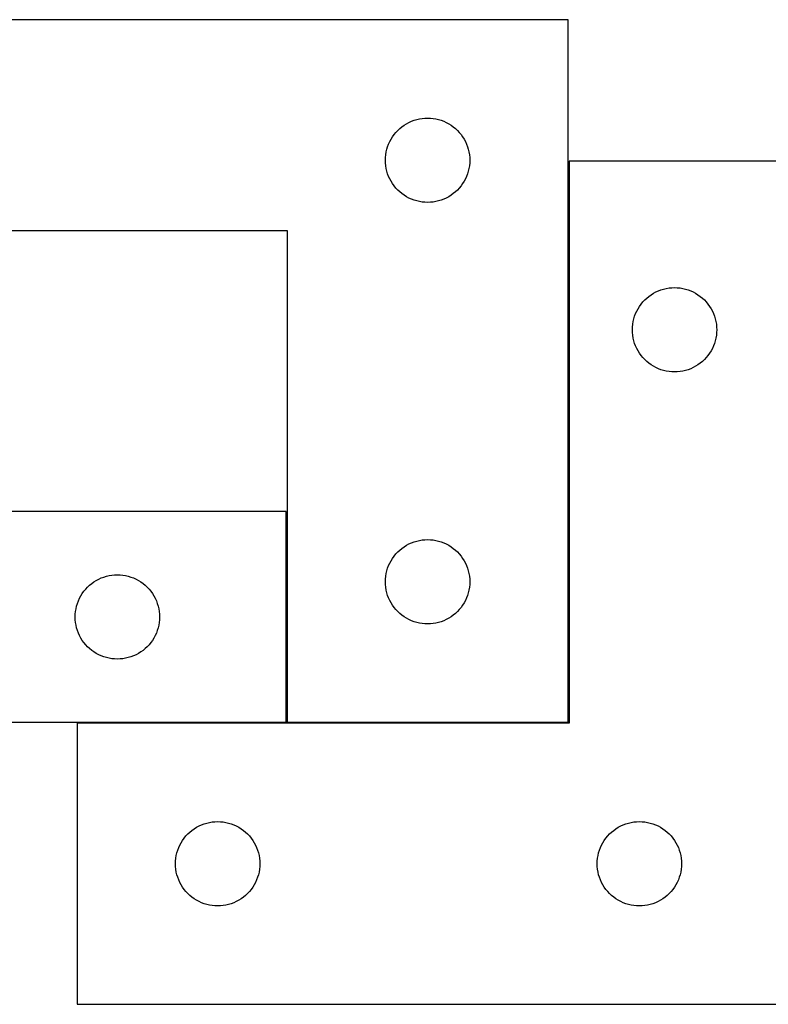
# Model space of a CAD drawing. Header units: millimetres. Extents: x 7 to 1238, y 7 to 1260.
# Tile 7 of 13: x 730 to 890, y 547 to 757. Entities that reach past the tile are written whole.
import ezdxf

# ---------------------------------------------------------------- set-up
doc = ezdxf.new("R2010")
doc.units = ezdxf.units.MM
doc.layers.add('COMMON', color=5, linetype='CONTINUOUS', true_color=0x0000ff)
doc.layers.add('CUT', color=7, linetype='CONTINUOUS', true_color=0x000000)

msp = doc.modelspace()

# ---------------------------------------------------------------- linework, layer by layer
at = {"layer": 'COMMON'}
for p, q in [((847.400031, 607.100019), (847.400031, 726.900018)), ((787.20003, 607.100019), (787.20003, 652.100019)), ((742.500031, 607.000018), (787.100029, 607.000018)), ((787.30003, 607.000018), (847.30003, 607.000018))]:
    msp.add_line(p, q, dxfattribs=at)
at = {"layer": 'CUT'}
for p, q in [((847.30003, 757.100019), (667.30003, 757.100019)), ((847.30003, 607.100019), (847.30003, 757.100019)), ((814.407075, 735.62239), (814.970659, 735.793351)), ((814.970659, 735.793351), (815.544217, 735.927087)), ((815.544217, 735.927087), (816.125294, 736.023023)), ((816.125294, 736.023023), (816.711402, 736.080749)), ((816.711402, 736.080749), (817.30003, 736.100019)), ((817.30003, 736.100019), (817.888658, 736.080749)), ((817.888658, 736.080749), (818.474766, 736.023023)), ((818.474766, 736.023023), (819.055843, 735.927087)), ((819.055843, 735.927087), (819.629401, 735.793351)), ((819.629401, 735.793351), (820.192985, 735.62239)), ((810.936069, 733.46398), (811.365918, 733.866577)), ((811.365918, 733.866577), (811.821177, 734.240199)), ((811.821177, 734.240199), (812.299898, 734.583246)), ((812.299898, 734.583246), (812.80003, 734.894248)), ((812.80003, 734.894248), (813.319432, 735.171874)), ((813.319432, 735.171874), (813.855879, 735.414935)), ((813.855879, 735.414935), (814.407075, 735.62239)), ((820.192985, 735.62239), (820.744181, 735.414935)), ((820.744181, 735.414935), (821.280628, 735.171874)), ((821.280628, 735.171874), (821.80003, 734.894248)), ((821.80003, 734.894248), (822.300162, 734.583246)), ((822.300162, 734.583246), (822.778883, 734.240199)), ((822.778883, 734.240199), (823.234142, 733.866577)), ((823.234142, 733.866577), (823.663991, 733.46398)), ((809.228175, 731.080617), (809.505801, 731.600019)), ((809.505801, 731.600019), (809.816803, 732.100151)), ((809.816803, 732.100151), (810.15985, 732.578872)), ((810.15985, 732.578872), (810.533472, 733.034131)), ((810.533472, 733.034131), (810.936069, 733.46398)), ((823.663991, 733.46398), (824.066588, 733.034131)), ((824.066588, 733.034131), (824.44021, 732.578872)), ((824.44021, 732.578872), (824.783257, 732.100151)), ((824.783257, 732.100151), (825.094259, 731.600019)), ((825.094259, 731.600019), (825.371885, 731.080617)), ((808.472962, 728.855832), (808.606698, 729.42939)), ((808.606698, 729.42939), (808.777659, 729.992974)), ((808.777659, 729.992974), (808.985114, 730.54417)), ((808.985114, 730.54417), (809.228175, 731.080617)), ((825.371885, 731.080617), (825.614946, 730.54417)), ((825.614946, 730.54417), (825.822401, 729.992974)), ((825.822401, 729.992974), (825.993362, 729.42939)), ((825.993362, 729.42939), (826.127098, 728.855832)), ((808.30003, 727.100019), (808.3193, 727.688647)), ((808.3193, 727.688647), (808.377026, 728.274755)), ((808.377026, 728.274755), (808.472962, 728.855832)), ((826.127098, 728.855832), (826.223034, 728.274755)), ((826.223034, 728.274755), (826.28076, 727.688647)), ((826.28076, 727.688647), (826.30003, 727.100019)), ((808.3193, 726.511391), (808.30003, 727.100019)), ((808.377026, 725.925283), (808.3193, 726.511391)), ((808.472962, 725.344206), (808.377026, 725.925283)), ((808.606698, 724.770648), (808.472962, 725.344206)), ((826.127098, 725.344206), (825.993362, 724.770648)), ((826.223034, 725.925283), (826.127098, 725.344206)), ((826.28076, 726.511391), (826.223034, 725.925283)), ((826.30003, 727.100019), (826.28076, 726.511391)), ((892.500031, 726.900018), (847.500031, 726.900018)), ((847.500031, 726.900018), (847.500031, 606.900018)), ((808.777659, 724.207064), (808.606698, 724.770648)), ((808.985114, 723.655868), (808.777659, 724.207064)), ((809.228175, 723.119421), (808.985114, 723.655868)), ((809.505801, 722.600019), (809.228175, 723.119421)), ((825.371885, 723.119421), (825.094259, 722.600019)), ((825.614946, 723.655868), (825.371885, 723.119421)), ((825.822401, 724.207064), (825.614946, 723.655868)), ((825.993362, 724.770648), (825.822401, 724.207064)), ((809.816803, 722.099887), (809.505801, 722.600019)), ((810.15985, 721.621166), (809.816803, 722.099887)), ((810.533472, 721.165907), (810.15985, 721.621166)), ((810.936069, 720.736058), (810.533472, 721.165907)), ((824.066588, 721.165907), (823.663991, 720.736058)), ((824.44021, 721.621166), (824.066588, 721.165907)), ((824.783257, 722.099887), (824.44021, 721.621166)), ((825.094259, 722.600019), (824.783257, 722.099887)), ((811.365918, 720.333461), (810.936069, 720.736058)), ((811.821177, 719.959839), (811.365918, 720.333461)), ((812.299898, 719.616792), (811.821177, 719.959839)), ((812.80003, 719.30579), (812.299898, 719.616792)), ((813.319432, 719.028164), (812.80003, 719.30579)), ((813.855879, 718.785103), (813.319432, 719.028164)), ((821.280628, 719.028164), (820.744181, 718.785103)), ((821.80003, 719.30579), (821.280628, 719.028164)), ((822.300162, 719.616792), (821.80003, 719.30579)), ((822.778883, 719.959839), (822.300162, 719.616792)), ((823.234142, 720.333461), (822.778883, 719.959839)), ((823.663991, 720.736058), (823.234142, 720.333461)), ((814.407075, 718.577648), (813.855879, 718.785103)), ((814.970659, 718.406687), (814.407075, 718.577648)), ((815.544217, 718.272951), (814.970659, 718.406687)), ((816.125294, 718.177015), (815.544217, 718.272951)), ((816.711402, 718.119289), (816.125294, 718.177015)), ((817.30003, 718.100019), (816.711402, 718.119289)), ((817.888658, 718.119289), (817.30003, 718.100019)), ((818.474766, 718.177015), (817.888658, 718.119289)), ((819.055843, 718.272951), (818.474766, 718.177015)), ((819.629401, 718.406687), (819.055843, 718.272951)), ((820.192985, 718.577648), (819.629401, 718.406687)), ((820.744181, 718.785103), (820.192985, 718.577648)), ((667.30003, 712.100019), (787.30003, 712.100019)), ((787.30003, 712.100019), (787.30003, 607.100019)), ((864.065919, 697.666576), (864.521178, 698.040198)), ((864.521178, 698.040198), (864.999899, 698.383245)), ((864.999899, 698.383245), (865.500031, 698.694247)), ((865.500031, 698.694247), (866.019433, 698.971873)), ((866.019433, 698.971873), (866.55588, 699.214934)), ((866.55588, 699.214934), (867.107076, 699.422389)), ((867.107076, 699.422389), (867.67066, 699.59335)), ((867.67066, 699.59335), (868.244218, 699.727086)), ((868.244218, 699.727086), (868.825295, 699.823022)), ((868.825295, 699.823022), (869.411403, 699.880748)), ((869.411403, 699.880748), (870.000031, 699.900018)), ((870.000031, 699.900018), (870.588659, 699.880748)), ((870.588659, 699.880748), (871.174767, 699.823022)), ((871.174767, 699.823022), (871.755844, 699.727086)), ((871.755844, 699.727086), (872.329402, 699.59335)), ((872.329402, 699.59335), (872.892986, 699.422389)), ((872.892986, 699.422389), (873.444182, 699.214934)), ((873.444182, 699.214934), (873.980629, 698.971873)), ((873.980629, 698.971873), (874.500031, 698.694247)), ((874.500031, 698.694247), (875.000163, 698.383245)), ((875.000163, 698.383245), (875.478884, 698.040198)), ((875.478884, 698.040198), (875.934143, 697.666576)), ((862.205802, 695.400018), (862.516804, 695.90015)), ((862.516804, 695.90015), (862.859851, 696.378871)), ((862.859851, 696.378871), (863.233473, 696.83413)), ((863.233473, 696.83413), (863.63607, 697.263979)), ((863.63607, 697.263979), (864.065919, 697.666576)), ((875.934143, 697.666576), (876.363992, 697.263979)), ((876.363992, 697.263979), (876.766589, 696.83413)), ((876.766589, 696.83413), (877.140211, 696.378871)), ((877.140211, 696.378871), (877.483258, 695.90015)), ((877.483258, 695.90015), (877.79426, 695.400018)), ((861.306699, 693.229389), (861.47766, 693.792973)), ((861.47766, 693.792973), (861.685115, 694.344169)), ((861.685115, 694.344169), (861.928176, 694.880616)), ((861.928176, 694.880616), (862.205802, 695.400018)), ((877.79426, 695.400018), (878.071886, 694.880616)), ((878.071886, 694.880616), (878.314947, 694.344169)), ((878.314947, 694.344169), (878.522402, 693.792973)), ((878.522402, 693.792973), (878.693363, 693.229389)), ((861.019301, 691.488646), (861.077027, 692.074754)), ((861.077027, 692.074754), (861.172963, 692.655831)), ((861.172963, 692.655831), (861.306699, 693.229389)), ((878.693363, 693.229389), (878.827099, 692.655831)), ((878.827099, 692.655831), (878.923035, 692.074754)), ((878.923035, 692.074754), (878.980761, 691.488646)), ((861.000031, 690.900018), (861.019301, 691.488646)), ((861.019301, 690.31139), (861.000031, 690.900018)), ((861.077027, 689.725282), (861.019301, 690.31139)), ((861.172963, 689.144205), (861.077027, 689.725282)), ((878.923035, 689.725282), (878.827099, 689.144205)), ((878.980761, 690.31139), (878.923035, 689.725282)), ((878.980761, 691.488646), (879.000031, 690.900018)), ((879.000031, 690.900018), (878.980761, 690.31139)), ((861.306699, 688.570647), (861.172963, 689.144205)), ((861.47766, 688.007063), (861.306699, 688.570647)), ((861.685115, 687.455867), (861.47766, 688.007063)), ((861.928176, 686.91942), (861.685115, 687.455867)), ((878.314947, 687.455867), (878.071886, 686.91942)), ((878.522402, 688.007063), (878.314947, 687.455867)), ((878.693363, 688.570647), (878.522402, 688.007063)), ((878.827099, 689.144205), (878.693363, 688.570647)), ((862.205802, 686.400018), (861.928176, 686.91942)), ((862.516804, 685.899886), (862.205802, 686.400018)), ((862.859851, 685.421165), (862.516804, 685.899886)), ((863.233473, 684.965906), (862.859851, 685.421165)), ((877.140211, 685.421165), (876.766589, 684.965906)), ((877.483258, 685.899886), (877.140211, 685.421165)), ((877.79426, 686.400018), (877.483258, 685.899886)), ((878.071886, 686.91942), (877.79426, 686.400018)), ((863.63607, 684.536057), (863.233473, 684.965906)), ((864.065919, 684.13346), (863.63607, 684.536057)), ((864.521178, 683.759838), (864.065919, 684.13346)), ((864.999899, 683.416791), (864.521178, 683.759838)), ((865.500031, 683.105789), (864.999899, 683.416791)), ((875.000163, 683.416791), (874.500031, 683.105789)), ((875.478884, 683.759838), (875.000163, 683.416791)), ((875.934143, 684.13346), (875.478884, 683.759838)), ((876.363992, 684.536057), (875.934143, 684.13346)), ((876.766589, 684.965906), (876.363992, 684.536057)), ((866.019433, 682.828163), (865.500031, 683.105789)), ((866.55588, 682.585102), (866.019433, 682.828163)), ((867.107076, 682.377647), (866.55588, 682.585102)), ((867.67066, 682.206686), (867.107076, 682.377647)), ((868.244218, 682.07295), (867.67066, 682.206686)), ((868.825295, 681.977014), (868.244218, 682.07295)), ((869.411403, 681.919288), (868.825295, 681.977014)), ((870.000031, 681.900018), (869.411403, 681.919288)), ((870.588659, 681.919288), (870.000031, 681.900018)), ((871.174767, 681.977014), (870.588659, 681.919288)), ((871.755844, 682.07295), (871.174767, 681.977014)), ((872.329402, 682.206686), (871.755844, 682.07295)), ((872.892986, 682.377647), (872.329402, 682.206686)), ((873.444182, 682.585102), (872.892986, 682.377647)), ((873.980629, 682.828163), (873.444182, 682.585102)), ((874.500031, 683.105789), (873.980629, 682.828163)), ((787.100029, 652.100019), (667.100029, 652.100019)), ((787.100029, 607.100019), (787.100029, 652.100019)), ((813.319432, 645.171874), (813.855879, 645.414935)), ((813.855879, 645.414935), (814.407075, 645.62239)), ((814.407075, 645.62239), (814.970659, 645.793351)), ((814.970659, 645.793351), (815.544217, 645.927087)), ((815.544217, 645.927087), (816.125294, 646.023023)), ((816.125294, 646.023023), (816.711402, 646.080749)), ((816.711402, 646.080749), (817.30003, 646.100019)), ((817.30003, 646.100019), (817.888658, 646.080749)), ((817.888658, 646.080749), (818.474766, 646.023023)), ((818.474766, 646.023023), (819.055843, 645.927087)), ((819.055843, 645.927087), (819.629401, 645.793351)), ((819.629401, 645.793351), (820.192985, 645.62239)), ((820.192985, 645.62239), (820.744181, 645.414935)), ((820.744181, 645.414935), (821.280628, 645.171874)), ((810.533472, 643.034131), (810.936069, 643.46398)), ((810.936069, 643.46398), (811.365918, 643.866577)), ((811.365918, 643.866577), (811.821177, 644.240199)), ((811.821177, 644.240199), (812.299898, 644.583246)), ((812.299898, 644.583246), (812.80003, 644.894248)), ((812.80003, 644.894248), (813.319432, 645.171874)), ((821.280628, 645.171874), (821.80003, 644.894248)), ((821.80003, 644.894248), (822.300162, 644.583246)), ((822.300162, 644.583246), (822.778883, 644.240199)), ((822.778883, 644.240199), (823.234142, 643.866577)), ((823.234142, 643.866577), (823.663991, 643.46398)), ((823.663991, 643.46398), (824.066588, 643.034131)), ((809.228175, 641.080617), (809.505801, 641.600019)), ((809.505801, 641.600019), (809.816803, 642.100151)), ((809.816803, 642.100151), (810.15985, 642.578872)), ((810.15985, 642.578872), (810.533472, 643.034131)), ((824.066588, 643.034131), (824.44021, 642.578872)), ((824.44021, 642.578872), (824.783257, 642.100151)), ((824.783257, 642.100151), (825.094259, 641.600019)), ((825.094259, 641.600019), (825.371885, 641.080617)), ((808.472962, 638.855832), (808.606698, 639.42939)), ((808.606698, 639.42939), (808.777659, 639.992974)), ((808.777659, 639.992974), (808.985114, 640.54417)), ((808.985114, 640.54417), (809.228175, 641.080617)), ((825.371885, 641.080617), (825.614946, 640.54417)), ((825.614946, 640.54417), (825.822401, 639.992974)), ((825.822401, 639.992974), (825.993362, 639.42939)), ((825.993362, 639.42939), (826.127098, 638.855832)), ((745.621176, 636.740199), (746.099897, 637.083246)), ((746.099897, 637.083246), (746.600029, 637.394248)), ((746.600029, 637.394248), (747.119431, 637.671874)), ((747.119431, 637.671874), (747.655878, 637.914935)), ((747.655878, 637.914935), (748.207074, 638.12239)), ((748.207074, 638.12239), (748.770658, 638.293351)), ((748.770658, 638.293351), (749.344216, 638.427087)), ((749.344216, 638.427087), (749.925293, 638.523023)), ((749.925293, 638.523023), (750.511401, 638.580749)), ((750.511401, 638.580749), (751.100029, 638.600019)), ((751.100029, 638.600019), (751.688657, 638.580749)), ((751.688657, 638.580749), (752.274765, 638.523023)), ((752.274765, 638.523023), (752.855842, 638.427087)), ((752.855842, 638.427087), (753.4294, 638.293351)), ((753.4294, 638.293351), (753.992984, 638.12239)), ((753.992984, 638.12239), (754.54418, 637.914935)), ((754.54418, 637.914935), (755.080627, 637.671874)), ((755.080627, 637.671874), (755.600029, 637.394248)), ((755.600029, 637.394248), (756.100161, 637.083246)), ((756.100161, 637.083246), (756.578882, 636.740199)), ((808.30003, 637.100019), (808.3193, 637.688647)), ((808.3193, 636.511391), (808.30003, 637.100019)), ((808.3193, 637.688647), (808.377026, 638.274755)), ((808.377026, 638.274755), (808.472962, 638.855832)), ((826.127098, 638.855832), (826.223034, 638.274755)), ((826.223034, 638.274755), (826.28076, 637.688647)), ((826.28076, 637.688647), (826.30003, 637.100019)), ((826.30003, 637.100019), (826.28076, 636.511391)), ((743.616802, 634.600151), (743.959849, 635.078872)), ((743.959849, 635.078872), (744.333471, 635.534131)), ((744.333471, 635.534131), (744.736068, 635.96398)), ((744.736068, 635.96398), (745.165917, 636.366577)), ((745.165917, 636.366577), (745.621176, 636.740199)), ((756.578882, 636.740199), (757.034141, 636.366577)), ((757.034141, 636.366577), (757.46399, 635.96398)), ((757.46399, 635.96398), (757.866587, 635.534131)), ((757.866587, 635.534131), (758.240209, 635.078872)), ((758.240209, 635.078872), (758.583256, 634.600151)), ((808.377026, 635.925283), (808.3193, 636.511391)), ((808.472962, 635.344206), (808.377026, 635.925283)), ((808.606698, 634.770648), (808.472962, 635.344206)), ((826.127098, 635.344206), (825.993362, 634.770648)), ((826.223034, 635.925283), (826.127098, 635.344206)), ((826.28076, 636.511391), (826.223034, 635.925283)), ((742.577658, 632.492974), (742.785113, 633.04417)), ((742.785113, 633.04417), (743.028174, 633.580617)), ((743.028174, 633.580617), (743.3058, 634.100019)), ((743.3058, 634.100019), (743.616802, 634.600151)), ((758.583256, 634.600151), (758.894258, 634.100019)), ((758.894258, 634.100019), (759.171884, 633.580617)), ((759.171884, 633.580617), (759.414945, 633.04417)), ((759.414945, 633.04417), (759.6224, 632.492974)), ((808.777659, 634.207064), (808.606698, 634.770648)), ((808.985114, 633.655868), (808.777659, 634.207064)), ((809.228175, 633.119421), (808.985114, 633.655868)), ((809.505801, 632.600019), (809.228175, 633.119421)), ((825.371885, 633.119421), (825.094259, 632.600019)), ((825.614946, 633.655868), (825.371885, 633.119421)), ((825.822401, 634.207064), (825.614946, 633.655868)), ((825.993362, 634.770648), (825.822401, 634.207064)), ((742.119299, 630.188647), (742.177025, 630.774755)), ((742.177025, 630.774755), (742.272961, 631.355832)), ((742.272961, 631.355832), (742.406697, 631.92939)), ((742.406697, 631.92939), (742.577658, 632.492974)), ((759.6224, 632.492974), (759.793361, 631.92939)), ((759.793361, 631.92939), (759.927097, 631.355832)), ((759.927097, 631.355832), (760.023033, 630.774755)), ((760.023033, 630.774755), (760.080759, 630.188647)), ((809.816803, 632.099887), (809.505801, 632.600019)), ((810.15985, 631.621166), (809.816803, 632.099887)), ((810.533472, 631.165907), (810.15985, 631.621166)), ((810.936069, 630.736058), (810.533472, 631.165907)), ((811.365918, 630.333461), (810.936069, 630.736058)), ((823.663991, 630.736058), (823.234142, 630.333461)), ((824.066588, 631.165907), (823.663991, 630.736058)), ((824.44021, 631.621166), (824.066588, 631.165907)), ((824.783257, 632.099887), (824.44021, 631.621166)), ((825.094259, 632.600019), (824.783257, 632.099887)), ((742.100029, 629.600019), (742.119299, 630.188647)), ((742.119299, 629.011391), (742.100029, 629.600019)), ((742.177025, 628.425283), (742.119299, 629.011391)), ((760.080759, 629.011391), (760.023033, 628.425283)), ((760.080759, 630.188647), (760.100029, 629.600019)), ((760.100029, 629.600019), (760.080759, 629.011391)), ((811.821177, 629.959839), (811.365918, 630.333461)), ((812.299898, 629.616792), (811.821177, 629.959839)), ((812.80003, 629.30579), (812.299898, 629.616792)), ((813.319432, 629.028164), (812.80003, 629.30579)), ((813.855879, 628.785103), (813.319432, 629.028164)), ((814.407075, 628.577648), (813.855879, 628.785103)), ((814.970659, 628.406687), (814.407075, 628.577648)), ((820.192985, 628.577648), (819.629401, 628.406687)), ((820.744181, 628.785103), (820.192985, 628.577648)), ((821.280628, 629.028164), (820.744181, 628.785103)), ((821.80003, 629.30579), (821.280628, 629.028164)), ((822.300162, 629.616792), (821.80003, 629.30579)), ((822.778883, 629.959839), (822.300162, 629.616792)), ((823.234142, 630.333461), (822.778883, 629.959839)), ((742.272961, 627.844206), (742.177025, 628.425283)), ((742.406697, 627.270648), (742.272961, 627.844206)), ((742.577658, 626.707064), (742.406697, 627.270648)), ((742.785113, 626.155868), (742.577658, 626.707064)), ((759.6224, 626.707064), (759.414945, 626.155868)), ((759.793361, 627.270648), (759.6224, 626.707064)), ((759.927097, 627.844206), (759.793361, 627.270648)), ((760.023033, 628.425283), (759.927097, 627.844206)), ((815.544217, 628.272951), (814.970659, 628.406687)), ((816.125294, 628.177015), (815.544217, 628.272951)), ((816.711402, 628.119289), (816.125294, 628.177015)), ((817.30003, 628.100019), (816.711402, 628.119289)), ((817.888658, 628.119289), (817.30003, 628.100019)), ((818.474766, 628.177015), (817.888658, 628.119289)), ((819.055843, 628.272951), (818.474766, 628.177015)), ((819.629401, 628.406687), (819.055843, 628.272951)), ((743.028174, 625.619421), (742.785113, 626.155868)), ((743.3058, 625.100019), (743.028174, 625.619421)), ((743.616802, 624.599887), (743.3058, 625.100019)), ((743.959849, 624.121166), (743.616802, 624.599887)), ((758.583256, 624.599887), (758.240209, 624.121166)), ((758.894258, 625.100019), (758.583256, 624.599887)), ((759.171884, 625.619421), (758.894258, 625.100019)), ((759.414945, 626.155868), (759.171884, 625.619421)), ((744.333471, 623.665907), (743.959849, 624.121166)), ((744.736068, 623.236058), (744.333471, 623.665907)), ((745.165917, 622.833461), (744.736068, 623.236058)), ((745.621176, 622.459839), (745.165917, 622.833461)), ((746.099897, 622.116792), (745.621176, 622.459839)), ((756.578882, 622.459839), (756.100161, 622.116792)), ((757.034141, 622.833461), (756.578882, 622.459839)), ((757.46399, 623.236058), (757.034141, 622.833461)), ((757.866587, 623.665907), (757.46399, 623.236058)), ((758.240209, 624.121166), (757.866587, 623.665907)), ((746.600029, 621.80579), (746.099897, 622.116792)), ((747.119431, 621.528164), (746.600029, 621.80579)), ((747.655878, 621.285103), (747.119431, 621.528164)), ((748.207074, 621.077648), (747.655878, 621.285103)), ((748.770658, 620.906687), (748.207074, 621.077648)), ((749.344216, 620.772951), (748.770658, 620.906687)), ((749.925293, 620.677015), (749.344216, 620.772951)), ((750.511401, 620.619289), (749.925293, 620.677015)), ((751.100029, 620.600019), (750.511401, 620.619289)), ((751.688657, 620.619289), (751.100029, 620.600019)), ((752.274765, 620.677015), (751.688657, 620.619289)), ((752.855842, 620.772951), (752.274765, 620.677015)), ((753.4294, 620.906687), (752.855842, 620.772951)), ((753.992984, 621.077648), (753.4294, 620.906687)), ((754.54418, 621.285103), (753.992984, 621.077648)), ((755.080627, 621.528164), (754.54418, 621.285103)), ((755.600029, 621.80579), (755.080627, 621.528164)), ((756.100161, 622.116792), (755.600029, 621.80579)), ((607.100029, 607.100019), (787.100029, 607.100019)), ((847.500031, 606.900018), (742.500031, 606.900018)), ((742.500031, 606.900018), (742.500031, 546.900018)), ((787.30003, 607.100019), (847.30003, 607.100019)), ((767.021178, 584.040198), (767.499899, 584.383245)), ((767.499899, 584.383245), (768.000031, 584.694247)), ((768.000031, 584.694247), (768.519433, 584.971873)), ((768.519433, 584.971873), (769.05588, 585.214934)), ((769.05588, 585.214934), (769.607076, 585.422389)), ((769.607076, 585.422389), (770.17066, 585.59335)), ((770.17066, 585.59335), (770.744218, 585.727086)), ((770.744218, 585.727086), (771.325295, 585.823022)), ((771.325295, 585.823022), (771.911403, 585.880748)), ((771.911403, 585.880748), (772.500031, 585.900018)), ((772.500031, 585.900018), (773.088659, 585.880748)), ((773.088659, 585.880748), (773.674767, 585.823022)), ((773.674767, 585.823022), (774.255844, 585.727086)), ((774.255844, 585.727086), (774.829402, 585.59335)), ((774.829402, 585.59335), (775.392986, 585.422389)), ((775.392986, 585.422389), (775.944182, 585.214934)), ((775.944182, 585.214934), (776.480629, 584.971873)), ((776.480629, 584.971873), (777.000031, 584.694247)), ((777.000031, 584.694247), (777.500163, 584.383245)), ((777.500163, 584.383245), (777.978884, 584.040198)), ((857.021178, 584.040198), (857.499899, 584.383245)), ((857.499899, 584.383245), (858.000031, 584.694247)), ((858.000031, 584.694247), (858.519433, 584.971873)), ((858.519433, 584.971873), (859.05588, 585.214934)), ((859.05588, 585.214934), (859.607076, 585.422389)), ((859.607076, 585.422389), (860.17066, 585.59335)), ((860.17066, 585.59335), (860.744218, 585.727086)), ((860.744218, 585.727086), (861.325295, 585.823022)), ((861.325295, 585.823022), (861.911403, 585.880748)), ((861.911403, 585.880748), (862.500031, 585.900018)), ((862.500031, 585.900018), (863.088659, 585.880748)), ((863.088659, 585.880748), (863.674767, 585.823022)), ((863.674767, 585.823022), (864.255844, 585.727086)), ((864.255844, 585.727086), (864.829402, 585.59335)), ((864.829402, 585.59335), (865.392986, 585.422389)), ((865.392986, 585.422389), (865.944182, 585.214934)), ((865.944182, 585.214934), (866.480629, 584.971873)), ((866.480629, 584.971873), (867.000031, 584.694247)), ((867.000031, 584.694247), (867.500163, 584.383245)), ((867.500163, 584.383245), (867.978884, 584.040198)), ((765.016804, 581.90015), (765.359851, 582.378871)), ((765.359851, 582.378871), (765.733473, 582.83413)), ((765.733473, 582.83413), (766.13607, 583.263979)), ((766.13607, 583.263979), (766.565919, 583.666576)), ((766.565919, 583.666576), (767.021178, 584.040198)), ((777.978884, 584.040198), (778.434143, 583.666576)), ((778.434143, 583.666576), (778.863992, 583.263979)), ((778.863992, 583.263979), (779.266589, 582.83413)), ((779.266589, 582.83413), (779.640211, 582.378871)), ((779.640211, 582.378871), (779.983258, 581.90015)), ((855.016804, 581.90015), (855.359851, 582.378871)), ((855.359851, 582.378871), (855.733473, 582.83413)), ((855.733473, 582.83413), (856.13607, 583.263979)), ((856.13607, 583.263979), (856.565919, 583.666576)), ((856.565919, 583.666576), (857.021178, 584.040198)), ((867.978884, 584.040198), (868.434143, 583.666576)), ((868.434143, 583.666576), (868.863992, 583.263979)), ((868.863992, 583.263979), (869.266589, 582.83413)), ((869.266589, 582.83413), (869.640211, 582.378871)), ((869.640211, 582.378871), (869.983258, 581.90015)), ((763.97766, 579.792973), (764.185115, 580.344169)), ((764.185115, 580.344169), (764.428176, 580.880616)), ((764.428176, 580.880616), (764.705802, 581.400018)), ((764.705802, 581.400018), (765.016804, 581.90015)), ((779.983258, 581.90015), (780.29426, 581.400018)), ((780.29426, 581.400018), (780.571886, 580.880616)), ((780.571886, 580.880616), (780.814947, 580.344169)), ((780.814947, 580.344169), (781.022402, 579.792973)), ((853.97766, 579.792973), (854.185115, 580.344169)), ((854.185115, 580.344169), (854.428176, 580.880616)), ((854.428176, 580.880616), (854.705802, 581.400018)), ((854.705802, 581.400018), (855.016804, 581.90015)), ((869.983258, 581.90015), (870.29426, 581.400018)), ((870.29426, 581.400018), (870.571886, 580.880616)), ((870.571886, 580.880616), (870.814947, 580.344169)), ((870.814947, 580.344169), (871.022402, 579.792973)), ((763.519301, 577.488646), (763.577027, 578.074754)), ((763.577027, 578.074754), (763.672963, 578.655831)), ((763.672963, 578.655831), (763.806699, 579.229389)), ((763.806699, 579.229389), (763.97766, 579.792973)), ((781.022402, 579.792973), (781.193363, 579.229389)), ((781.193363, 579.229389), (781.327099, 578.655831)), ((781.327099, 578.655831), (781.423035, 578.074754)), ((781.423035, 578.074754), (781.480761, 577.488646)), ((853.519301, 577.488646), (853.577027, 578.074754)), ((853.577027, 578.074754), (853.672963, 578.655831)), ((853.672963, 578.655831), (853.806699, 579.229389)), ((853.806699, 579.229389), (853.97766, 579.792973)), ((871.022402, 579.792973), (871.193363, 579.229389)), ((871.193363, 579.229389), (871.327099, 578.655831)), ((871.327099, 578.655831), (871.423035, 578.074754)), ((871.423035, 578.074754), (871.480761, 577.488646)), ((763.500031, 576.900018), (763.519301, 577.488646)), ((763.519301, 576.31139), (763.500031, 576.900018)), ((763.577027, 575.725282), (763.519301, 576.31139)), ((781.480761, 576.31139), (781.423035, 575.725282)), ((781.480761, 577.488646), (781.500031, 576.900018)), ((781.500031, 576.900018), (781.480761, 576.31139)), ((853.500031, 576.900018), (853.519301, 577.488646)), ((853.519301, 576.31139), (853.500031, 576.900018)), ((853.577027, 575.725282), (853.519301, 576.31139)), ((871.480761, 576.31139), (871.423035, 575.725282)), ((871.480761, 577.488646), (871.500031, 576.900018)), ((871.500031, 576.900018), (871.480761, 576.31139)), ((763.672963, 575.144205), (763.577027, 575.725282)), ((763.806699, 574.570647), (763.672963, 575.144205)), ((763.97766, 574.007063), (763.806699, 574.570647)), ((764.185115, 573.455867), (763.97766, 574.007063)), ((781.022402, 574.007063), (780.814947, 573.455867)), ((781.193363, 574.570647), (781.022402, 574.007063)), ((781.327099, 575.144205), (781.193363, 574.570647)), ((781.423035, 575.725282), (781.327099, 575.144205)), ((853.672963, 575.144205), (853.577027, 575.725282)), ((853.806699, 574.570647), (853.672963, 575.144205)), ((853.97766, 574.007063), (853.806699, 574.570647)), ((854.185115, 573.455867), (853.97766, 574.007063)), ((871.022402, 574.007063), (870.814947, 573.455867)), ((871.193363, 574.570647), (871.022402, 574.007063)), ((871.327099, 575.144205), (871.193363, 574.570647)), ((871.423035, 575.725282), (871.327099, 575.144205)), ((764.428176, 572.91942), (764.185115, 573.455867)), ((764.705802, 572.400018), (764.428176, 572.91942)), ((765.016804, 571.899886), (764.705802, 572.400018)), ((765.359851, 571.421165), (765.016804, 571.899886)), ((779.983258, 571.899886), (779.640211, 571.421165)), ((780.29426, 572.400018), (779.983258, 571.899886)), ((780.571886, 572.91942), (780.29426, 572.400018)), ((780.814947, 573.455867), (780.571886, 572.91942)), ((854.428176, 572.91942), (854.185115, 573.455867)), ((854.705802, 572.400018), (854.428176, 572.91942)), ((855.016804, 571.899886), (854.705802, 572.400018)), ((855.359851, 571.421165), (855.016804, 571.899886)), ((869.983258, 571.899886), (869.640211, 571.421165)), ((870.29426, 572.400018), (869.983258, 571.899886)), ((870.571886, 572.91942), (870.29426, 572.400018)), ((870.814947, 573.455867), (870.571886, 572.91942)), ((765.733473, 570.965906), (765.359851, 571.421165)), ((766.13607, 570.536057), (765.733473, 570.965906)), ((766.565919, 570.13346), (766.13607, 570.536057)), ((767.021178, 569.759838), (766.565919, 570.13346)), ((767.499899, 569.416791), (767.021178, 569.759838)), ((777.978884, 569.759838), (777.500163, 569.416791)), ((778.434143, 570.13346), (777.978884, 569.759838)), ((778.863992, 570.536057), (778.434143, 570.13346)), ((779.266589, 570.965906), (778.863992, 570.536057)), ((779.640211, 571.421165), (779.266589, 570.965906)), ((855.733473, 570.965906), (855.359851, 571.421165)), ((856.13607, 570.536057), (855.733473, 570.965906)), ((856.565919, 570.13346), (856.13607, 570.536057)), ((857.021178, 569.759838), (856.565919, 570.13346)), ((857.499899, 569.416791), (857.021178, 569.759838)), ((867.978884, 569.759838), (867.500163, 569.416791)), ((868.434143, 570.13346), (867.978884, 569.759838)), ((868.863992, 570.536057), (868.434143, 570.13346)), ((869.266589, 570.965906), (868.863992, 570.536057)), ((869.640211, 571.421165), (869.266589, 570.965906)), ((768.000031, 569.105789), (767.499899, 569.416791)), ((768.519433, 568.828163), (768.000031, 569.105789)), ((769.05588, 568.585102), (768.519433, 568.828163)), ((769.607076, 568.377647), (769.05588, 568.585102)), ((770.17066, 568.206686), (769.607076, 568.377647)), ((770.744218, 568.07295), (770.17066, 568.206686)), ((771.325295, 567.977014), (770.744218, 568.07295)), ((771.911403, 567.919288), (771.325295, 567.977014)), ((772.500031, 567.900018), (771.911403, 567.919288)), ((773.088659, 567.919288), (772.500031, 567.900018)), ((773.674767, 567.977014), (773.088659, 567.919288)), ((774.255844, 568.07295), (773.674767, 567.977014)), ((774.829402, 568.206686), (774.255844, 568.07295)), ((775.392986, 568.377647), (774.829402, 568.206686)), ((775.944182, 568.585102), (775.392986, 568.377647)), ((776.480629, 568.828163), (775.944182, 568.585102)), ((777.000031, 569.105789), (776.480629, 568.828163)), ((777.500163, 569.416791), (777.000031, 569.105789)), ((858.000031, 569.105789), (857.499899, 569.416791)), ((858.519433, 568.828163), (858.000031, 569.105789)), ((859.05588, 568.585102), (858.519433, 568.828163)), ((859.607076, 568.377647), (859.05588, 568.585102)), ((860.17066, 568.206686), (859.607076, 568.377647)), ((860.744218, 568.07295), (860.17066, 568.206686)), ((861.325295, 567.977014), (860.744218, 568.07295)), ((861.911403, 567.919288), (861.325295, 567.977014)), ((862.500031, 567.900018), (861.911403, 567.919288)), ((863.088659, 567.919288), (862.500031, 567.900018)), ((863.674767, 567.977014), (863.088659, 567.919288)), ((864.255844, 568.07295), (863.674767, 567.977014)), ((864.829402, 568.206686), (864.255844, 568.07295)), ((865.392986, 568.377647), (864.829402, 568.206686)), ((865.944182, 568.585102), (865.392986, 568.377647)), ((866.480629, 568.828163), (865.944182, 568.585102)), ((867.000031, 569.105789), (866.480629, 568.828163)), ((867.500163, 569.416791), (867.000031, 569.105789)), ((742.500031, 546.900018), (892.500031, 546.900018))]:
    msp.add_line(p, q, dxfattribs=at)

doc.saveas('drawing.dxf')
